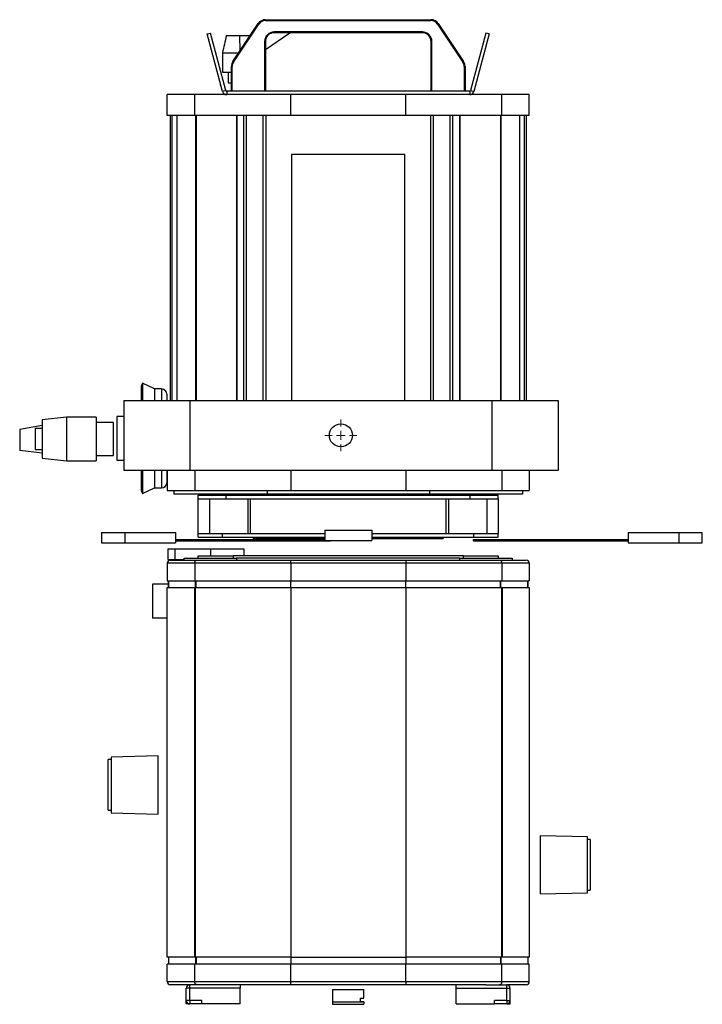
# Model space of a CAD drawing. Header units: millimetres. Extents: x 11 to 1097, y -678 to 468.
# Tile 1 of 4: x 11 to 402, y -678 to -114. Entities that reach past the tile are written whole.
import ezdxf

# ---------------------------------------------------------------- set-up
doc = ezdxf.new("R2010")
doc.units = ezdxf.units.MM

# ---------------------------------------------------------------- blocks, each defined once
blk = doc.blocks.new('SW_CENTERMARKSYMBOL_0')
at = {"color": 0, "linetype": 'Continuous', "lineweight": 18}
for p, q in [((0, 5), (0, 9.1)), ((-5, 0), (-9.1, 0)), ((0, 0), (-2.5, 0)), ((0, 0), (0, 2.5)), ((0, 0), (0, -2.5)), ((0, 0), (2.5, 0)), ((5, 0), (9.1, 0)), ((0, -5), (0, -9.1))]:
    blk.add_line(p, q, dxfattribs=at)

msp = doc.modelspace()

# ---------------------------------------------------------------- linework, layer by layer
at = {"color": 7, "linetype": 'Continuous', "lineweight": 25}
for p, q in [((132.74, -137.62), (147.3, -115.8)), ((133.12, -137.87), (147.68, -116.05)), ((147.68, -116.05), (147.3, -115.8)), ((151.46, -114.03), (151.46, -113.58)), ((151.46, -113.58), (246.34, -113.58)), ((151.46, -114.03), (246.34, -114.03)), ((246.34, -114.03), (246.34, -113.58)), ((250.12, -116.05), (250.5, -115.8)), ((250.12, -116.05), (264.68, -137.87)), ((250.5, -115.8), (265.06, -137.62)), ((118.04, -121.77), (119.97, -121.25)), ((126.89, -154.8), (118.04, -121.77)), ((128.82, -154.28), (119.97, -121.25)), ((129.06, -122.63), (136.53, -122.63)), ((136.53, -122.63), (136.7, -131.7)), ((136.53, -122.63), (142.75, -122.63)), ((151.4, -130.7), (165.49, -121.2)), ((241.4, -120.62), (156.4, -120.62)), ((156.4, -120.62), (156.4, -121.08)), ((241.4, -121.08), (156.4, -121.08)), ((165.5, -121.08), (165.49, -121.2)), ((241.4, -120.62), (241.4, -121.08)), ((277.83, -121.25), (268.98, -154.28)), ((279.76, -121.77), (270.91, -154.8)), ((279.76, -121.77), (277.83, -121.25)), ((150.95, -126.08), (150.95, -154.58)), ((150.95, -126.08), (151.4, -126.08)), ((151.4, -126.08), (151.4, -154.58)), ((246.86, -126.08), (246.4, -126.08)), ((246.4, -154.58), (246.4, -126.08)), ((246.86, -154.58), (246.86, -126.08)), ((126.79, -132.63), (136.07, -132.63)), ((126.79, -132.63), (126.79, -143.63)), ((132.36, -140.39), (131.9, -140.39)), ((131.9, -154.58), (131.9, -140.39)), ((132.36, -154.58), (132.36, -140.39)), ((133.12, -137.87), (132.74, -137.62)), ((264.68, -137.87), (265.06, -137.62)), ((265.45, -140.39), (265.45, -154.58)), ((265.45, -140.39), (265.9, -140.39)), ((265.9, -140.39), (265.9, -154.58)), ((126.79, -143.63), (131.9, -143.63)), ((130.09, -143.63), (130.09, -149.88)), ((130.09, -149.88), (131.9, -149.88)), ((95.1, -168.58), (95.1, -156.58)), ((110.88, -156.58), (95.1, -156.58)), ((110.88, -168.58), (110.88, -156.58)), ((165.9, -156.58), (110.88, -156.58)), ((128.82, -154.28), (126.89, -154.8)), ((129.21, -154.58), (129.21, -156.58)), ((268.6, -154.58), (129.21, -154.58)), ((165.9, -168.58), (165.9, -156.58)), ((231.9, -156.58), (165.9, -156.58)), ((231.9, -168.58), (231.9, -156.58)), ((286.92, -156.58), (231.9, -156.58)), ((268.6, -154.58), (268.6, -156.58)), ((268.98, -154.28), (270.91, -154.8)), ((286.92, -168.58), (286.92, -156.58)), ((302.7, -156.58), (286.92, -156.58)), ((302.7, -168.58), (302.7, -156.58)), ((110.88, -168.58), (95.1, -168.58)), ((96.92, -332.01), (96.92, -168.58)), ((97.84, -168.58), (97.84, -332.01)), ((100.69, -168.58), (100.69, -332.01)), ((165.9, -168.58), (110.88, -168.58)), ((111.34, -168.58), (111.34, -332.01)), ((111.66, -168.58), (111.66, -332.01)), ((134.86, -168.58), (134.86, -332.01)), ((135.1, -168.58), (135.1, -332.01)), ((139.09, -332.01), (139.09, -168.58)), ((140.44, -168.58), (140.44, -332.01)), ((150.14, -332.01), (150.14, -168.58)), ((151.59, -168.58), (151.59, -332.01)), ((231.9, -168.58), (165.9, -168.58)), ((286.92, -168.58), (231.9, -168.58)), ((246.22, -332.01), (246.22, -168.58)), ((247.67, -168.58), (247.67, -332.01)), ((257.36, -332.01), (257.36, -168.58)), ((258.72, -168.58), (258.72, -332.01)), ((262.7, -168.58), (262.7, -332.01)), ((262.94, -168.58), (262.94, -332.01)), ((286.14, -168.58), (286.14, -332.01)), ((286.46, -168.58), (286.46, -332.01)), ((302.7, -168.58), (286.92, -168.58)), ((297.11, -168.58), (297.11, -332.01)), ((299.96, -332.01), (299.96, -168.58)), ((300.89, -168.58), (300.89, -332.01)), ((231.4, -190.88), (166.4, -190.88)), ((166.4, -190.88), (166.4, -332.01)), ((231.4, -332.01), (231.4, -190.88)), ((80.96, -322.17), (80.12, -323.98)), ((80.12, -323.98), (80.12, -332.01)), ((87.86, -325.39), (80.96, -322.17)), ((80.96, -322.17), (80.96, -332.01)), ((91.92, -325.39), (87.86, -325.39)), ((87.86, -325.39), (87.86, -332.01)), ((91.92, -325.39), (91.92, -332.01)), ((70.18, -332.01), (70.18, -372.01)), ((70.18, -332.01), (108.18, -332.01)), ((94.92, -328.39), (94.92, -332.01)), ((108.18, -332.01), (108.18, -372.01)), ((108.18, -332.01), (281.18, -332.01)), ((281.18, -332.01), (281.18, -372.01)), ((281.18, -332.01), (319.18, -332.01)), ((319.18, -332.01), (319.18, -372.01)), ((37.38, -341.57), (23.38, -343.07)), ((23.38, -343.07), (23.38, -365.07)), ((54.38, -341.57), (37.38, -341.57)), ((37.38, -341.57), (37.38, -366.57)), ((54.38, -341.57), (54.38, -366.57)), ((70.18, -341.28), (66.18, -341.28)), ((66.18, -341.28), (66.18, -343.71)), ((66.18, -343.71), (66.18, -366.28)), ((23.38, -346.28), (10.55, -348.7)), ((10.55, -348.7), (10.55, -360.7)), ((23.38, -348.07), (19.38, -348.07)), ((19.38, -348.07), (19.38, -360.07)), ((64.38, -344.57), (54.38, -344.57)), ((64.38, -363.57), (64.38, -344.57)), ((23.38, -362.26), (10.55, -360.7)), ((19.38, -360.07), (23.38, -360.07)), ((23.38, -365.07), (37.38, -366.57)), ((37.38, -366.57), (54.38, -366.57)), ((54.38, -363.57), (64.38, -363.57)), ((66.18, -366.28), (70.18, -366.28)), ((70.18, -372.01), (108.18, -372.01)), ((80.12, -372.01), (80.12, -383.57)), ((80.96, -372.01), (80.96, -385.38)), ((87.86, -372.01), (87.86, -382.17)), ((91.92, -372.01), (91.92, -382.17)), ((94.92, -372.01), (94.92, -379.17)), ((95.1, -372.01), (95.1, -383.68)), ((108.18, -372.01), (281.18, -372.01)), ((110.88, -372.01), (110.88, -383.68)), ((165.9, -372.01), (165.9, -383.68)), ((231.9, -372.01), (231.9, -383.68)), ((281.18, -372.01), (319.18, -372.01)), ((286.92, -372.01), (286.92, -383.68)), ((302.7, -372.01), (302.7, -383.68)), ((80.12, -383.57), (80.96, -385.38)), ((80.96, -385.38), (87.86, -382.17)), ((87.86, -382.17), (91.92, -382.17)), ((95.1, -383.68), (110.88, -383.68)), ((98.9, -383.68), (98.9, -385.68)), ((110.88, -383.68), (165.9, -383.68)), ((152.4, -383.68), (152.4, -385.68)), ((165.9, -383.68), (231.9, -383.68)), ((231.9, -383.68), (286.92, -383.68)), ((245.4, -383.68), (245.4, -385.68)), ((286.92, -383.68), (302.7, -383.68)), ((298.9, -383.68), (298.9, -385.68)), ((152.4, -385.68), (98.9, -385.68)), ((112.9, -388.38), (112.9, -386.38)), ((112.9, -386.38), (128.9, -386.38)), ((112.9, -388.38), (128.9, -388.38)), ((112.9, -408.38), (112.9, -388.38)), ((119.47, -408.38), (119.47, -388.38)), ((128.9, -388.38), (128.9, -386.38)), ((128.9, -386.38), (268.9, -386.38)), ((128.9, -388.38), (268.9, -388.38)), ((141.47, -408.38), (141.47, -388.38)), ((142.9, -408.38), (142.9, -388.38)), ((245.4, -385.68), (152.4, -385.68)), ((298.9, -385.68), (245.4, -385.68)), ((254.9, -388.38), (254.9, -408.38)), ((256.33, -388.38), (256.33, -408.38)), ((268.9, -388.38), (268.9, -386.38)), ((268.9, -386.38), (284.9, -386.38)), ((268.9, -388.38), (284.9, -388.38)), ((278.33, -388.38), (278.33, -408.38)), ((284.9, -388.38), (284.9, -386.38)), ((284.9, -388.38), (284.9, -408.38)), ((185.4, -406.38), (185.4, -412.38)), ((185.4, -406.38), (212.4, -406.38)), ((212.4, -406.38), (212.4, -412.38)), ((57.4, -407.68), (57.4, -413.68)), ((57.4, -407.68), (70.9, -407.68)), ((70.9, -407.68), (70.9, -413.68)), ((70.9, -407.68), (99.9, -407.68)), ((99.9, -407.68), (99.9, -413.68)), ((99.9, -411.68), (117.48, -411.68)), ((112.9, -410.38), (112.9, -408.38)), ((112.9, -408.38), (126.9, -408.38)), ((112.9, -410.38), (126.9, -410.38)), ((117.48, -411.68), (117.48, -412.48)), ((117.48, -411.68), (185.4, -411.68)), ((126.9, -410.38), (126.9, -408.38)), ((126.9, -408.38), (185.4, -408.38)), ((126.9, -410.38), (160.82, -410.38)), ((144.4, -410.38), (144.4, -411.18)), ((144.4, -411.18), (150.06, -411.18)), ((150.06, -410.38), (150.06, -411.18)), ((150.06, -411.18), (185.4, -411.18)), ((160.82, -410.38), (185.4, -410.38)), ((212.4, -408.38), (270.9, -408.38)), ((212.4, -410.38), (245.66, -410.38)), ((212.4, -411.18), (253.4, -411.18)), ((245.66, -410.38), (270.9, -410.38)), ((253.4, -410.38), (253.4, -411.18)), ((270.51, -411.68), (315.26, -411.68)), ((270.51, -411.68), (270.51, -412.48)), ((270.9, -410.38), (270.9, -408.38)), ((270.9, -408.38), (284.9, -408.38)), ((270.9, -410.38), (284.9, -410.38)), ((284.9, -410.38), (284.9, -408.38)), ((315.26, -411.68), (315.26, -412.48)), ((315.26, -411.68), (359.39, -411.68)), ((359.39, -407.68), (359.39, -413.68)), ((359.39, -407.68), (388.39, -407.68)), ((388.39, -407.68), (388.39, -413.68)), ((388.39, -407.68), (401.89, -407.68)), ((401.89, -413.68), (401.89, -407.68)), ((57.4, -413.68), (70.9, -413.68)), ((70.9, -413.68), (99.9, -413.68)), ((95.47, -417.18), (95.47, -423.18)), ((95.47, -417.18), (99.43, -417.18)), ((99.43, -417.18), (99.43, -423.18)), ((99.43, -417.18), (119.93, -417.18)), ((99.9, -412.48), (117.48, -412.48)), ((117.48, -412.48), (188.78, -412.48)), ((119.93, -417.18), (119.93, -421.18)), ((119.93, -417.18), (139.03, -417.18)), ((139.03, -417.18), (139.03, -421.18)), ((185.4, -412.38), (212.4, -412.38)), ((188.78, -412.38), (188.78, -412.48)), ((270.51, -412.48), (315.26, -412.48)), ((315.26, -412.48), (359.39, -412.48)), ((359.39, -413.68), (388.39, -413.68)), ((388.39, -413.68), (401.89, -413.68)), ((95.47, -423.18), (99.43, -423.18)), ((96.9, -423.58), (112.19, -423.58)), ((99.43, -423.18), (104.9, -423.18)), ((104.9, -423.58), (104.9, -422.38)), ((104.9, -422.38), (134.9, -422.38)), ((112.19, -423.58), (165.9, -423.58)), ((112.9, -422.38), (112.9, -421.18)), ((112.9, -421.18), (132.9, -421.18)), ((132.9, -421.18), (132.9, -422.38)), ((264.9, -421.18), (132.9, -421.18)), ((134.9, -422.38), (134.9, -423.58)), ((262.9, -422.38), (134.9, -422.38)), ((165.9, -425.38), (165.9, -423.58)), ((165.9, -423.58), (231.9, -423.58)), ((231.9, -423.58), (285.61, -423.58)), ((231.9, -423.58), (231.9, -425.38)), ((262.9, -423.58), (262.9, -422.38)), ((262.9, -422.38), (292.9, -422.38)), ((264.9, -422.38), (264.9, -421.18)), ((264.9, -421.18), (284.9, -421.18)), ((284.9, -421.18), (284.9, -422.38)), ((285.61, -423.58), (300.9, -423.58)), ((292.9, -422.38), (292.9, -423.58)), ((110.88, -425.38), (95.1, -425.38)), ((95.1, -425.38), (95.1, -435.38)), ((165.9, -425.38), (110.88, -425.38)), ((110.88, -425.38), (110.88, -435.38)), ((165.9, -425.38), (165.9, -435.38)), ((231.9, -425.38), (165.9, -425.38)), ((286.92, -425.38), (231.9, -425.38)), ((231.9, -425.38), (231.9, -435.38)), ((286.92, -425.38), (286.92, -435.38)), ((302.7, -425.38), (286.92, -425.38)), ((302.7, -425.38), (302.7, -435.38)), ((86.65, -437.38), (86.65, -456.88)), ((95.9, -437.38), (86.65, -437.38)), ((95.1, -435.38), (110.88, -435.38)), ((95.13, -651.37), (95.13, -439.37)), ((95.13, -439.37), (110.74, -439.37)), ((95.9, -435.38), (95.9, -439.37)), ((95.91, -439.37), (95.91, -435.38)), ((110.74, -439.37), (110.74, -651.37)), ((110.74, -439.37), (111.12, -439.37)), ((110.88, -435.38), (165.9, -435.38)), ((111.12, -439.37), (111.12, -651.37)), ((111.12, -439.37), (165.9, -439.37)), ((111.34, -439.37), (111.34, -435.38)), ((111.66, -439.37), (111.66, -435.38)), ((165.9, -435.38), (231.9, -435.38)), ((165.9, -439.37), (165.9, -435.38)), ((165.9, -439.37), (165.9, -651.37)), ((165.9, -439.37), (231.9, -439.37)), ((231.9, -435.38), (286.92, -435.38)), ((231.9, -439.37), (231.9, -435.38)), ((231.9, -439.37), (231.9, -651.37)), ((231.9, -439.37), (286.68, -439.37)), ((286.14, -439.37), (286.14, -435.38)), ((286.46, -439.37), (286.46, -435.38)), ((286.68, -439.37), (286.68, -651.37)), ((286.68, -439.37), (287.07, -439.37)), ((286.92, -435.38), (302.7, -435.38)), ((287.07, -439.37), (287.07, -651.37)), ((287.07, -439.37), (302.67, -439.37)), ((301.89, -439.37), (301.89, -435.38)), ((301.9, -435.38), (301.9, -439.37)), ((302.67, -439.37), (302.67, -651.37)), ((95.13, -456.88), (86.65, -456.88)), ((89.9, -535.82), (62.9, -536.53)), ((62.9, -536.53), (62.9, -568.53)), ((89.9, -569.23), (89.9, -535.82)), ((62.9, -538.03), (61.2, -538.03)), ((61.2, -567.03), (61.2, -538.03)), ((61.2, -567.03), (62.9, -567.03)), ((62.9, -568.53), (89.9, -569.23)), ((336, -582.38), (309, -581.67)), ((309, -581.67), (309, -615.08)), ((336, -614.38), (336, -582.38)), ((337.7, -583.88), (336, -583.88)), ((337.7, -583.88), (337.7, -612.88)), ((309, -615.08), (336, -614.38)), ((336, -612.88), (337.7, -612.88)), ((110.74, -651.37), (95.13, -651.37)), ((95.9, -651.37), (95.9, -655.38)), ((95.91, -651.37), (95.91, -655.38)), ((111.12, -651.37), (110.74, -651.37)), ((165.9, -651.37), (111.12, -651.37)), ((111.34, -651.37), (111.34, -655.38)), ((111.66, -651.37), (111.66, -655.38)), ((165.9, -651.37), (231.9, -651.37)), ((165.9, -651.37), (165.9, -655.38)), ((286.68, -651.37), (231.9, -651.37)), ((231.9, -651.37), (231.9, -655.38)), ((286.14, -651.37), (286.14, -655.38)), ((286.46, -651.37), (286.46, -655.38)), ((287.07, -651.37), (286.68, -651.37)), ((302.67, -651.37), (287.07, -651.37)), ((301.89, -651.37), (301.89, -655.38)), ((301.9, -651.37), (301.9, -655.38)), ((95.1, -665.38), (95.1, -655.38)), ((110.88, -655.38), (95.1, -655.38)), ((110.88, -665.38), (110.88, -655.38)), ((165.9, -655.38), (110.88, -655.38)), ((165.9, -665.38), (165.9, -655.38)), ((231.9, -655.38), (165.9, -655.38)), ((231.9, -665.38), (231.9, -655.38)), ((286.92, -655.38), (231.9, -655.38)), ((286.92, -665.38), (286.92, -655.38)), ((302.7, -655.38), (286.92, -655.38)), ((302.7, -665.38), (302.7, -655.38)), ((95.1, -665.38), (110.88, -665.38)), ((110.88, -665.38), (165.9, -665.38)), ((165.9, -667.18), (165.9, -665.38)), ((165.9, -665.38), (231.9, -665.38)), ((231.9, -665.38), (286.92, -665.38)), ((231.9, -665.38), (231.9, -667.18)), ((286.92, -665.38), (302.7, -665.38)), ((108.02, -667.18), (96.9, -667.18)), ((108.02, -669.18), (106.02, -669.18)), ((106.02, -676.18), (106.02, -669.18)), ((108.02, -669.18), (108.02, -667.18)), ((120.06, -667.18), (108.02, -667.18)), ((108.02, -676.18), (108.02, -669.18)), ((137.02, -669.18), (108.02, -669.18)), ((137.02, -669.18), (108.02, -669.18)), ((108.02, -669.18), (108.02, -669.18)), ((108.02, -669.18), (108.02, -669.18)), ((165.9, -667.18), (120.06, -667.18)), ((137.02, -667.18), (137.02, -669.18)), ((137.02, -669.18), (137.02, -669.18)), ((137.02, -678.18), (137.02, -669.18)), ((231.9, -667.18), (165.9, -667.18)), ((189.9, -669.87), (207.9, -669.87)), ((189.9, -669.87), (189.9, -676.88)), ((207.9, -674.88), (207.9, -669.87)), ((277.75, -667.18), (231.9, -667.18)), ((260.78, -669.18), (260.78, -667.18)), ((260.78, -669.18), (289.78, -669.18)), ((260.78, -669.18), (289.78, -669.18)), ((260.78, -669.18), (260.78, -669.18)), ((260.78, -678.18), (260.78, -669.18)), ((277.75, -667.18), (289.78, -667.18)), ((289.78, -669.18), (289.78, -667.18)), ((300.9, -667.18), (289.78, -667.18)), ((289.78, -669.18), (291.78, -669.18)), ((289.78, -676.18), (289.78, -669.18)), ((289.78, -669.18), (289.78, -669.18)), ((289.78, -669.18), (289.78, -669.18)), ((291.78, -676.18), (291.78, -669.18)), ((108.02, -676.18), (106.02, -676.18)), ((106.02, -678.18), (106.02, -676.18)), ((108.02, -676.18), (108.02, -678.18)), ((115.02, -676.18), (108.02, -676.18)), ((115.02, -678.18), (115.02, -676.18)), ((189.9, -676.88), (205.9, -676.88)), ((189.9, -676.88), (189.9, -676.89)), ((189.9, -676.89), (207.9, -676.89)), ((189.9, -676.89), (189.9, -678.39)), ((205.9, -674.88), (207.9, -674.88)), ((205.9, -676.88), (205.9, -674.88)), ((207.9, -676.88), (205.9, -676.88)), ((207.9, -676.89), (207.9, -676.88)), ((207.9, -676.89), (207.9, -678.39)), ((289.78, -676.18), (282.78, -676.18)), ((282.78, -678.18), (282.78, -676.18)), ((289.78, -676.18), (291.78, -676.18)), ((289.78, -676.18), (289.78, -678.18)), ((291.78, -678.18), (291.78, -676.18)), ((108.02, -678.18), (106.02, -678.18)), ((115.02, -678.18), (108.02, -678.18)), ((137.02, -678.18), (115.02, -678.18)), ((189.9, -678.39), (207.9, -678.39)), ((260.78, -678.18), (282.78, -678.18)), ((289.78, -678.18), (282.78, -678.18)), ((289.78, -678.18), (291.78, -678.18))]:
    msp.add_line(p, q, dxfattribs=at)
msp.add_circle((194.68, -352.01), 6.6, dxfattribs=at)
for centre, radius, start, end in [((151.46, -118.58), 5, 90, 146.2777), ((151.46, -118.58), 4.55, 90, 146.2777), ((246.34, -118.58), 5, 33.7223, 90), ((246.34, -118.58), 4.55, 33.7223, 90), ((156.4, -126.08), 5.45, 90, 180), ((156.4, -126.08), 5, 90, 180), ((241.4, -126.08), 5.45, 0, 90), ((241.4, -126.08), 5, 0, 90), ((136.9, -140.39), 5, 146.2777, 180), ((136.9, -140.39), 4.55, 146.2777, 180), ((260.9, -140.39), 4.55, 0, 33.7223), ((260.9, -140.39), 5, 0, 33.7223), ((129.21, -154.18), 2.4, 195, 270), ((129.21, -154.18), 0.4, 195, 270), ((268.6, -154.18), 0.4, 270, 345), ((268.6, -154.18), 2.4, 270, 345), ((91.92, -328.39), 3, 360, 90), ((91.92, -379.17), 3, 270, 0), ((96.9, -425.38), 1.8, 90, 180), ((300.9, -425.38), 1.8, 0, 90), ((96.9, -665.38), 1.8, 180, 270), ((300.9, -665.38), 1.8, 270, 0), ((108.02, -669.18), 2, 90, 180), ((108.02, -669.18), 0.001, 90, 180), ((289.78, -669.18), 2, 0, 90), ((289.78, -669.18), 0.001, 0, 90), ((108.02, -676.18), 2, 180, 270), ((108.02, -676.18), 0.001, 180, 270), ((289.78, -676.18), 2, 270, 360), ((289.78, -676.18), 0.001, 270, 0)]:
    msp.add_arc(centre, radius, start, end, dxfattribs=at)
msp.add_open_spline([(129.06, -122.63), (128.29, -125.96), (127.54, -129.29), (126.79, -132.63)], degree=3, dxfattribs=at)
for points, knots in [([(110.88, -425.38), (110.88, -425.34), (110.88, -425.26), (110.89, -425.13), (110.91, -425.01), (110.93, -424.9), (110.97, -424.72), (111.04, -424.5), (111.16, -424.25), (111.31, -424.04), (111.54, -423.8), (111.83, -423.62), (112.08, -423.58), (112.19, -423.58), (112.19, -423.58)], [0, 0, 0, 0, 0.042516, 0.085039, 0.127584, 0.170162, 0.212777, 0.317813, 0.42324, 0.527901, 0.633015, 0.844386, 0.994175, 1, 1, 1, 1]), ([(285.61, -423.58), (285.64, -423.58), (285.7, -423.58), (285.78, -423.59), (285.9, -423.62), (286.06, -423.68), (286.31, -423.84), (286.6, -424.15), (286.8, -424.58), (286.89, -424.96), (286.92, -425.2), (286.92, -425.34), (286.92, -425.38)], [0, 0, 0, 0, 0.040991, 0.081968, 0.122926, 0.222877, 0.322554, 0.536259, 0.747947, 0.854236, 0.960315, 1, 1, 1, 1]), ([(112.19, -667.18), (112.16, -667.18), (112.11, -667.18), (112.02, -667.16), (111.9, -667.14), (111.75, -667.08), (111.49, -666.92), (111.2, -666.61), (111, -666.18), (110.91, -665.79), (110.89, -665.55), (110.88, -665.42), (110.88, -665.38)], [0, 0, 0, 0, 0.040991, 0.081968, 0.122926, 0.222877, 0.322554, 0.536259, 0.747947, 0.854236, 0.960315, 1, 1, 1, 1]), ([(286.92, -665.38), (286.92, -665.42), (286.92, -665.5), (286.91, -665.62), (286.9, -665.74), (286.87, -665.86), (286.84, -666.03), (286.76, -666.25), (286.64, -666.5), (286.5, -666.72), (286.27, -666.96), (285.97, -667.13), (285.72, -667.18), (285.62, -667.18), (285.61, -667.18)], [0, 0, 0, 0, 0.042516, 0.085039, 0.127584, 0.170162, 0.212777, 0.317813, 0.42324, 0.527901, 0.633015, 0.844386, 0.994175, 1, 1, 1, 1])]:
    msp.add_open_spline(points, degree=3, knots=knots, dxfattribs=at)

# ---------------------------------------------------------------- block references
at = {"color": 7, "linetype": 'Continuous', "lineweight": 18}
msp.add_blockref('SW_CENTERMARKSYMBOL_0', (194.68, -352.01), dxfattribs=at)

doc.saveas('drawing.dxf')
